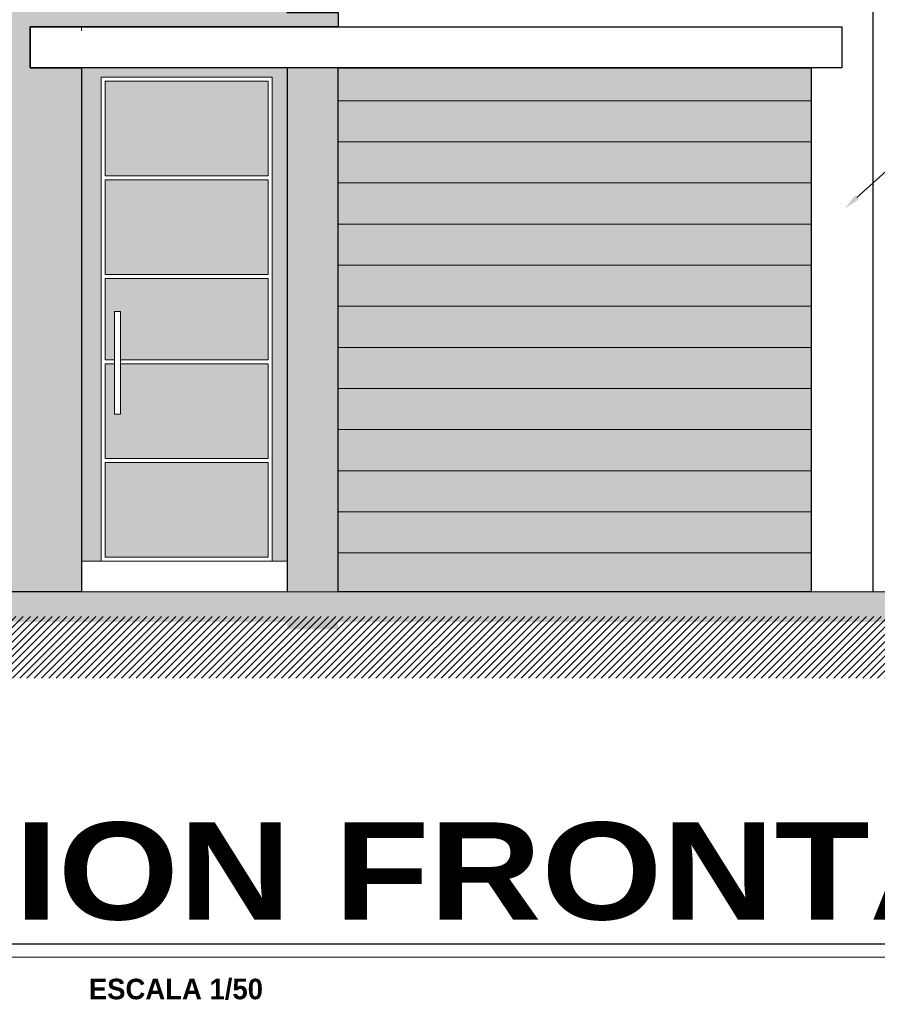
# Model space of a CAD drawing. Header units: metres. Extents: x -13 to 533, y -25 to 219.
# Tile 91 of 99: x 121 to 125, y 9 to 14. Entities that reach past the tile are written whole.
import ezdxf
from ezdxf import colors
from ezdxf.entities.mleader import LeaderData, LeaderLine
from ezdxf.enums import TextEntityAlignment as Align
from ezdxf.math import Vec2, Vec3

# ---------------------------------------------------------------- set-up
doc = ezdxf.new("R2010")
doc.units = ezdxf.units.M
for name, color, linetype, lineweight in [('Pluma 0.1', 252, 'Continuous', 9), ('Pluma 0.2', 252, 'Continuous', 20), ('PLUMA 0.3', 251, 'Continuous', 30), ('Textos', 7, 'Continuous', 0)]:
    doc.layers.add(name, color=color, linetype=linetype, lineweight=lineweight)
doc.layers.add('TEXTURAS', color=7, linetype='Continuous', lineweight=5, true_color=0x8a8a8a)
doc.styles.add('ARIAL BLACK', font='txt', dxfattribs={"height": 0.1})
doc.styles.add('ARIALREG', font='arial.ttf')
doc.styles.add('joe1', font='impact.ttf')

msp = doc.modelspace()

# ---------------------------------------------------------------- hatches: boundary and pattern name
at = {"layer": 'Pluma 0.2', "ltscale": 0.5}
h = msp.add_hatch(color=256, dxfattribs=at)
h.dxf.hatch_style = 1
h.paths.add_polyline_path([(116.8066, 11.193), (127.8107, 11.193), (127.8107, 11.043), (116.8066, 11.043)])
at = {"layer": 'TEXTURAS'}
h = msp.add_hatch(dxfattribs=at)
h.set_pattern_fill('AR-SAND', color=256, scale=0.02)
h.set_pattern_definition([(37.5, (53.73385, -32.383946), (-0.001259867, 0.038536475), [0, -0.0304, 0, -0.034, 0, -0.0325]), (7.5, (53.73385, -32.383946), (0.035395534, 0.05644292), [0, -0.0164, 0, -0.0274, 0, -0.0105]), (327.5, (53.70925, -32.383946), (0.062282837, 0.000113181), [0, -0.01, 0, -0.036, 0, -0.047]), (317.5, (53.70925, -32.383946), (0.060122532, 0.01755351), [0, -0.005, 0, -0.0236, 0, -0.027])])
h.paths.add_polyline_path([(122.4814, 13.7392), (122.2339, 13.7392), (122.2339, 11.0077), (122.4814, 11.0077)])
h.paths.add_polyline_path([(119.3814, 11.9392), (119.3814, 13.5577), (120.8814, 13.5577), (120.8814, 11.9392)], flags=16)
h.paths.add_polyline_path([(120.8814, 14.7077), (120.8814, 16.5077), (119.3814, 16.5077), (119.3814, 14.7077)], flags=16)
h.paths.add_polyline_path([(119.3814, 19.2077), (119.3814, 17.4077), (120.8814, 17.4077), (120.8814, 19.2077)], flags=16)
h.paths.add_polyline_path([(120.9839, 13.7392), (120.9839, 13.9392), (122.4814, 13.9392), (122.4814, 14.0077), (122.2313, 14.0077), (122.2313, 19.6077), (119.0814, 19.6077), (119.0814, 11.1892), (121.2339, 11.1892), (121.2339, 13.7392)])
at = {"layer": 'TEXTURAS', "ltscale": 0.5, "true_color": 0xc3a671}
h = msp.add_hatch(dxfattribs=at)
h.set_pattern_fill('LEGNO1', color=43, scale=0.184615, double=1, pattern_type=2)
h.set_pattern_definition([(0, (142.00108, -44.5462), (0, 0.1846154), [0.03692308, -0.05538462, 0.01846154, -0.07384615]), (0, (142.13031, -44.54158), (0, 0.1846154), [0.0369231, -0.1476923]), (0, (142.11185, -44.53235), (0, 0.1846154), [0.01846154, -0.16615385]), (0, (142.01031, -44.52773), (0, 0.1846154), [0.00923077, -0.12923077, 0.00923077, -0.03692308]), (0, (142.07493, -44.5185), (0, 0.1846154), [0.03692308, -0.05538462, 0.00923077, -0.08307692]), (0, (142.02877, -44.51389), (0, 0.1846154), [0.0276923, -0.1569231]), (0, (142.07493, -44.50927), (0, 0.1846154), [0.0553846, -0.12923077]), (0, (142.01954, -44.50466), (0, 0.1846154), [0.0369231, -0.1476923]), (0, (142.09339, -44.50004), (0, 0.1846154), [0.0923077, -0.0923077]), (0, (142.038, -44.4908), (0, 0.1846154), [0.01846154, -0.05538462, 0.03692308, -0.07384615]), (0, (142.16723, -44.4862), (0, 0.1846154), [0.0369231, -0.1476923]), (0, (142.13031, -44.48158), (0, 0.1846154), [0.01846154, -0.16615385]), (0, (142.09339, -44.47696), (0, 0.1846154), [0.01846154, -0.16615385]), (0, (142.00108, -44.47235), (0, 0.1846154), [0.0369231, -0.1476923]), (0, (142.09339, -44.46773), (0, 0.1846154), [0.0369231, -0.1476923]), (0, (142.09339, -44.4585), (0, 0.1846154), [0.03692308, -0.03692308, 0.03692308, -0.07384615]), (0, (142.05647, -44.44927), (0, 0.1846154), [0.01846154, -0.0923077, 0.03692308, -0.03692308]), (0, (142.09339, -44.44466), (0, 0.1846154), [0.0553846, -0.12923077]), (0, (142.09339, -44.43542), (0, 0.1846154), [0.0369231, -0.1476923]), (0, (142.01954, -44.4308), (0, 0.1846154), [0.05538462, -0.07384615, 0.01846154, -0.03692308]), (0, (142.01954, -44.42158), (0, 0.1846154), [0.0923077, -0.0923077]), (0, (142.13031, -44.41696), (0, 0.1846154), [0.01846154, -0.16615385]), (0, (142.07493, -44.41235), (0, 0.1846154), [0.0369231, -0.1476923]), (0, (142.038, -44.40773), (0, 0.1846154), [0.01846154, -0.07384615, 0.01846154, -0.07384615]), (0, (142.01954, -44.40312), (0, 0.1846154), [0.01846154, -0.05538462, 0.03692308, -0.07384615]), (0, (142.05647, -44.3985), (0, 0.1846154), [0.01846154, -0.0923077, 0.01846154, -0.05538462]), (0, (142.09339, -44.39389), (0, 0.1846154), [0.0553846, -0.12923077]), (0, (142.01954, -44.38466), (0, 0.1846154), [0.0369231, -0.1476923]), (0, (142.11185, -44.38004), (0, 0.1846154), [0.01846154, -0.16615385]), (0, (142.14877, -44.37542), (0, 0.1846154), [0.01846154, -0.16615385]), (14.03624, (142.13031, -44.532347), (0.184615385, -7e-12), [0.0190154, -0.74217333]), (14.03624, (142.148773, -44.49081), (0.184615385, -7e-12), [0.0190154, -0.74217333]), (14.03624, (142.13031, -44.38004), (0.184615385, -7e-12), [0.0190154, -0.74217333]), (14.03624, (142.074927, -44.44927), (0.184615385, -7e-12), [0.0190154, -0.74217333]), (14.03624, (142.11185, -44.42158), (0.184615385, -7e-12), [0.0190154, -0.74217333]), (14.03624, (142.13031, -44.435424), (0.184615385, -7e-12), [0.0190154, -0.74217333]), (14.03624, (142.038004, -44.403117), (0.184615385, -7e-12), [0.0190154, -0.74217333]), (14.03624, (142.11185, -44.412347), (0.184615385, -7e-12), [0.0190154, -0.74217333]), (14.03624, (142.148773, -44.48158), (0.184615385, -7e-12), [0.03803077, -0.72315794]), (14.03624, (142.13031, -44.46773), (0.184615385, -7e-12), [0.03803077, -0.72315794]), (14.03624, (142.13031, -44.4585), (0.184615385, -7e-12), [0.03803077, -0.72315794]), (165.96376, (142.074927, -44.5185), (-0.184615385, -7e-12), [0.01901538, -0.03803077, 0.01901538, -0.68512717]), (165.96376, (142.038004, -44.49081), (-0.184615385, -7e-12), [0.0190154, -0.74217333]), (165.96376, (142.038004, -44.40773), (-0.184615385, -7e-12), [0.03803077, -0.72315794]), (194.03624, (142.13031, -44.54158), (-0.184615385, 7e-12), [0.0190154, -0.74217333]), (345.96376, (142.167234, -44.54158), (0.184615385, 7e-12), [0.0190154, -0.74217333]), (345.96376, (142.11185, -44.476963), (0.184615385, 7e-12), [0.0190154, -0.74217333]), (345.96376, (142.148773, -44.444655), (0.184615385, 7e-12), [0.0190154, -0.74217333]), (345.96376, (142.074927, -44.43081), (0.184615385, 7e-12), [0.0190154, -0.74217333]), (345.96376, (142.056465, -44.40773), (0.184615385, 7e-12), [0.0190154, -0.74217333]), (345.96376, (142.074927, -44.3985), (0.184615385, 7e-12), [0.0190154, -0.74217333]), (345.96376, (142.074927, -44.43081), (0.184615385, 7e-12), [0.0190154, -0.74217333]), (345.96376, (142.13031, -44.403117), (0.184615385, 7e-12), [0.07606154, -0.6851272]), (345.96376, (142.01954, -44.52773), (0.184615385, 7e-12), [0.07606154, -0.6851272]), (345.96376, (142.038004, -44.513886), (0.184615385, 7e-12), [0.07606154, -0.6851272]), (345.96376, (142.056465, -44.504655), (0.184615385, 7e-12), [0.01901538, -0.03803077, 0.03803077, -0.6661118]), (345.96376, (142.056465, -44.49081), (0.184615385, 7e-12), [0.03803077, -0.03803077, 0.03803077, -0.6470964]), (345.96376, (142.038004, -44.472347), (0.184615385, 7e-12), [0.07606154, -0.6851272]), (345.96376, (142.01954, -44.4585), (0.184615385, 7e-12), [0.07606154, -0.6851272]), (345.96376, (142.01954, -44.44927), (0.184615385, 7e-12), [0.07606154, -0.6851272]), (345.96376, (142.148773, -44.393886), (0.184615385, 7e-12), [0.0190154, -0.74217333]), (345.96377, (142.167234, -44.375424), (0.184615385, 3.5e-08), [0.03803077, -0.72315794]), (345.96377, (142.056465, -44.384655), (0.184615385, 3.5e-08), [0.03803077, -0.72315794]), (345.96376, (142.038004, -44.546194), (0.184615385, 3e-09), [0.07606154, -0.6851272]), (345.96376, (142.148773, -44.416963), (0.184615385, 3e-09), [0.05704615, -0.70414256]), (345.96376, (142.167234, -44.43081), (0.184615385, 3e-09), [0.1140923, -0.6470964])])
h.paths.add_polyline_path([(122.16, 13.6931), (121.3292, 13.6931), (121.3292, 11.3392), (121.2339, 11.3392), (121.2339, 13.7208), (121.2339, 13.7392), (122.2339, 13.7392), (122.2339, 11.3392), (122.16, 11.3392)])
h = msp.add_hatch(dxfattribs=at)
h.set_pattern_fill('LEGNO1', color=43, scale=0.184615, double=1, pattern_type=2)
h.set_pattern_definition([(0, (142.79694, -46.18476), (0, 0.1846154), [0.03692308, -0.05538462, 0.01846154, -0.07384615]), (0, (142.92617, -46.18014), (0, 0.1846154), [0.0369231, -0.1476923]), (0, (142.90771, -46.17091), (0, 0.1846154), [0.01846154, -0.16615385]), (0, (142.80617, -46.1663), (0, 0.1846154), [0.00923077, -0.12923077, 0.00923077, -0.03692308]), (0, (142.87079, -46.15707), (0, 0.1846154), [0.03692308, -0.05538462, 0.00923077, -0.08307692]), (0, (142.82463, -46.15245), (0, 0.1846154), [0.0276923, -0.1569231]), (0, (142.87079, -46.14784), (0, 0.1846154), [0.0553846, -0.12923077]), (0, (142.8154, -46.14322), (0, 0.1846154), [0.0369231, -0.1476923]), (0, (142.88925, -46.1386), (0, 0.1846154), [0.0923077, -0.0923077]), (0, (142.83386, -46.12937), (0, 0.1846154), [0.01846154, -0.05538462, 0.03692308, -0.07384615]), (0, (142.9631, -46.12476), (0, 0.1846154), [0.0369231, -0.1476923]), (0, (142.92617, -46.12014), (0, 0.1846154), [0.01846154, -0.16615385]), (0, (142.88925, -46.11553), (0, 0.1846154), [0.01846154, -0.16615385]), (0, (142.79694, -46.11091), (0, 0.1846154), [0.0369231, -0.1476923]), (0, (142.88925, -46.1063), (0, 0.1846154), [0.0369231, -0.1476923]), (0, (142.88925, -46.09707), (0, 0.1846154), [0.03692308, -0.03692308, 0.03692308, -0.07384615]), (0, (142.85232, -46.08784), (0, 0.1846154), [0.01846154, -0.0923077, 0.03692308, -0.03692308]), (0, (142.88925, -46.08322), (0, 0.1846154), [0.0553846, -0.12923077]), (0, (142.88925, -46.07399), (0, 0.1846154), [0.0369231, -0.1476923]), (0, (142.8154, -46.06937), (0, 0.1846154), [0.05538462, -0.07384615, 0.01846154, -0.03692308]), (0, (142.8154, -46.06014), (0, 0.1846154), [0.0923077, -0.0923077]), (0, (142.92617, -46.05553), (0, 0.1846154), [0.01846154, -0.16615385]), (0, (142.87079, -46.05091), (0, 0.1846154), [0.0369231, -0.1476923]), (0, (142.83386, -46.0463), (0, 0.1846154), [0.01846154, -0.07384615, 0.01846154, -0.07384615]), (0, (142.8154, -46.04168), (0, 0.1846154), [0.01846154, -0.05538462, 0.03692308, -0.07384615]), (0, (142.85232, -46.03707), (0, 0.1846154), [0.01846154, -0.0923077, 0.01846154, -0.05538462]), (0, (142.88925, -46.03245), (0, 0.1846154), [0.0553846, -0.12923077]), (0, (142.8154, -46.02322), (0, 0.1846154), [0.0369231, -0.1476923]), (0, (142.90771, -46.0186), (0, 0.1846154), [0.01846154, -0.16615385]), (0, (142.94463, -46.01399), (0, 0.1846154), [0.01846154, -0.16615385]), (14.03624, (142.92617, -46.170912), (0.184615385, -7e-12), [0.0190154, -0.74217333]), (14.03624, (142.944632, -46.129374), (0.184615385, -7e-12), [0.0190154, -0.74217333]), (14.03624, (142.92617, -46.018605), (0.184615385, -7e-12), [0.0190154, -0.74217333]), (14.03624, (142.870786, -46.087836), (0.184615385, -7e-12), [0.0190154, -0.74217333]), (14.03624, (142.90771, -46.060143), (0.184615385, -7e-12), [0.0190154, -0.74217333]), (14.03624, (142.92617, -46.07399), (0.184615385, -7e-12), [0.0190154, -0.74217333]), (14.03624, (142.833863, -46.04168), (0.184615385, -7e-12), [0.0190154, -0.74217333]), (14.03624, (142.90771, -46.050912), (0.184615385, -7e-12), [0.0190154, -0.74217333]), (14.03624, (142.944632, -46.120143), (0.184615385, -7e-12), [0.03803077, -0.72315794]), (14.03624, (142.92617, -46.106297), (0.184615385, -7e-12), [0.03803077, -0.72315794]), (14.03624, (142.92617, -46.097066), (0.184615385, -7e-12), [0.03803077, -0.72315794]), (165.96376, (142.870786, -46.157066), (-0.184615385, -7e-12), [0.01901538, -0.03803077, 0.01901538, -0.68512717]), (165.96376, (142.833863, -46.129374), (-0.184615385, -7e-12), [0.0190154, -0.74217333]), (165.96376, (142.833863, -46.046297), (-0.184615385, -7e-12), [0.03803077, -0.72315794]), (194.03624, (142.92617, -46.180143), (-0.184615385, 7e-12), [0.0190154, -0.74217333]), (345.96376, (142.963094, -46.180143), (0.184615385, 7e-12), [0.0190154, -0.74217333]), (345.96376, (142.90771, -46.11553), (0.184615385, 7e-12), [0.0190154, -0.74217333]), (345.96376, (142.944632, -46.08322), (0.184615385, 7e-12), [0.0190154, -0.74217333]), (345.96376, (142.870786, -46.069374), (0.184615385, 7e-12), [0.0190154, -0.74217333]), (345.96376, (142.852325, -46.046297), (0.184615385, 7e-12), [0.0190154, -0.74217333]), (345.96376, (142.870786, -46.037066), (0.184615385, 7e-12), [0.0190154, -0.74217333]), (345.96376, (142.870786, -46.069374), (0.184615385, 7e-12), [0.0190154, -0.74217333]), (345.96376, (142.92617, -46.04168), (0.184615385, 7e-12), [0.07606154, -0.6851272]), (345.96376, (142.8154, -46.166297), (0.184615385, 7e-12), [0.07606154, -0.6851272]), (345.96376, (142.833863, -46.15245), (0.184615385, 7e-12), [0.07606154, -0.6851272]), (345.96376, (142.852325, -46.14322), (0.184615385, 7e-12), [0.01901538, -0.03803077, 0.03803077, -0.6661118]), (345.96376, (142.852325, -46.129374), (0.184615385, 7e-12), [0.03803077, -0.03803077, 0.03803077, -0.6470964]), (345.96376, (142.833863, -46.110912), (0.184615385, 7e-12), [0.07606154, -0.6851272]), (345.96376, (142.8154, -46.097066), (0.184615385, 7e-12), [0.07606154, -0.6851272]), (345.96376, (142.8154, -46.087836), (0.184615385, 7e-12), [0.07606154, -0.6851272]), (345.96376, (142.944632, -46.03245), (0.184615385, 7e-12), [0.0190154, -0.74217333]), (345.96377, (142.963094, -46.01399), (0.184615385, 3.5e-08), [0.03803077, -0.72315794]), (345.96377, (142.852325, -46.02322), (0.184615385, 3.5e-08), [0.03803077, -0.72315794]), (345.96376, (142.833863, -46.18476), (0.184615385, 3e-09), [0.07606154, -0.6851272]), (345.96376, (142.944632, -46.05553), (0.184615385, 3e-09), [0.05704615, -0.70414256]), (345.96376, (142.963094, -46.069374), (0.184615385, 3e-09), [0.1140923, -0.6470964])])
h.paths.add_polyline_path([(124.7814, 13.7392), (124.7814, 11.1938), (122.4794, 11.1938), (122.4814, 13.7392)])
h = msp.add_hatch(dxfattribs=at)
h.set_pattern_fill('LEGNO1', color=43, scale=0.184615, double=1, pattern_type=2)
h.set_pattern_definition([(0, (141.97228, -44.5462), (0, 0.1846154), [0.03692308, -0.05538462, 0.01846154, -0.07384615]), (0, (142.10151, -44.54158), (0, 0.1846154), [0.0369231, -0.1476923]), (0, (142.08305, -44.53235), (0, 0.1846154), [0.01846154, -0.16615385]), (0, (141.98151, -44.52773), (0, 0.1846154), [0.00923077, -0.12923077, 0.00923077, -0.03692308]), (0, (142.04613, -44.5185), (0, 0.1846154), [0.03692308, -0.05538462, 0.00923077, -0.08307692]), (0, (141.99997, -44.51389), (0, 0.1846154), [0.0276923, -0.1569231]), (0, (142.04613, -44.50927), (0, 0.1846154), [0.0553846, -0.12923077]), (0, (141.99074, -44.50466), (0, 0.1846154), [0.0369231, -0.1476923]), (0, (142.06459, -44.50004), (0, 0.1846154), [0.0923077, -0.0923077]), (0, (142.0092, -44.4908), (0, 0.1846154), [0.01846154, -0.05538462, 0.03692308, -0.07384615]), (0, (142.13844, -44.4862), (0, 0.1846154), [0.0369231, -0.1476923]), (0, (142.10151, -44.48158), (0, 0.1846154), [0.01846154, -0.16615385]), (0, (142.06459, -44.47696), (0, 0.1846154), [0.01846154, -0.16615385]), (0, (141.97228, -44.47235), (0, 0.1846154), [0.0369231, -0.1476923]), (0, (142.06459, -44.46773), (0, 0.1846154), [0.0369231, -0.1476923]), (0, (142.06459, -44.4585), (0, 0.1846154), [0.03692308, -0.03692308, 0.03692308, -0.07384615]), (0, (142.02767, -44.44927), (0, 0.1846154), [0.01846154, -0.0923077, 0.03692308, -0.03692308]), (0, (142.06459, -44.44466), (0, 0.1846154), [0.0553846, -0.12923077]), (0, (142.06459, -44.43542), (0, 0.1846154), [0.0369231, -0.1476923]), (0, (141.99074, -44.4308), (0, 0.1846154), [0.05538462, -0.07384615, 0.01846154, -0.03692308]), (0, (141.99074, -44.42158), (0, 0.1846154), [0.0923077, -0.0923077]), (0, (142.10151, -44.41696), (0, 0.1846154), [0.01846154, -0.16615385]), (0, (142.04613, -44.41235), (0, 0.1846154), [0.0369231, -0.1476923]), (0, (142.0092, -44.40773), (0, 0.1846154), [0.01846154, -0.07384615, 0.01846154, -0.07384615]), (0, (141.99074, -44.40312), (0, 0.1846154), [0.01846154, -0.05538462, 0.03692308, -0.07384615]), (0, (142.02767, -44.3985), (0, 0.1846154), [0.01846154, -0.0923077, 0.01846154, -0.05538462]), (0, (142.06459, -44.39389), (0, 0.1846154), [0.0553846, -0.12923077]), (0, (141.99074, -44.38466), (0, 0.1846154), [0.0369231, -0.1476923]), (0, (142.08305, -44.38004), (0, 0.1846154), [0.01846154, -0.16615385]), (0, (142.11997, -44.37542), (0, 0.1846154), [0.01846154, -0.16615385]), (14.03624, (142.101513, -44.532347), (0.184615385, -7e-12), [0.0190154, -0.74217333]), (14.03624, (142.119975, -44.49081), (0.184615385, -7e-12), [0.0190154, -0.74217333]), (14.03624, (142.101513, -44.38004), (0.184615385, -7e-12), [0.0190154, -0.74217333]), (14.03624, (142.04613, -44.44927), (0.184615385, -7e-12), [0.0190154, -0.74217333]), (14.03624, (142.08305, -44.42158), (0.184615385, -7e-12), [0.0190154, -0.74217333]), (14.03624, (142.101513, -44.435424), (0.184615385, -7e-12), [0.0190154, -0.74217333]), (14.03624, (142.009205, -44.403117), (0.184615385, -7e-12), [0.0190154, -0.74217333]), (14.03624, (142.08305, -44.412347), (0.184615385, -7e-12), [0.0190154, -0.74217333]), (14.03624, (142.119975, -44.48158), (0.184615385, -7e-12), [0.03803077, -0.72315794]), (14.03624, (142.101513, -44.46773), (0.184615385, -7e-12), [0.03803077, -0.72315794]), (14.03624, (142.101513, -44.4585), (0.184615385, -7e-12), [0.03803077, -0.72315794]), (165.96376, (142.04613, -44.5185), (-0.184615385, -7e-12), [0.01901538, -0.03803077, 0.01901538, -0.68512717]), (165.96376, (142.009205, -44.49081), (-0.184615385, -7e-12), [0.0190154, -0.74217333]), (165.96376, (142.009205, -44.40773), (-0.184615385, -7e-12), [0.03803077, -0.72315794]), (194.03624, (142.101513, -44.54158), (-0.184615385, 7e-12), [0.0190154, -0.74217333]), (345.96376, (142.138436, -44.54158), (0.184615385, 7e-12), [0.0190154, -0.74217333]), (345.96376, (142.08305, -44.476963), (0.184615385, 7e-12), [0.0190154, -0.74217333]), (345.96376, (142.119975, -44.444655), (0.184615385, 7e-12), [0.0190154, -0.74217333]), (345.96376, (142.04613, -44.43081), (0.184615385, 7e-12), [0.0190154, -0.74217333]), (345.96376, (142.027667, -44.40773), (0.184615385, 7e-12), [0.0190154, -0.74217333]), (345.96376, (142.04613, -44.3985), (0.184615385, 7e-12), [0.0190154, -0.74217333]), (345.96376, (142.04613, -44.43081), (0.184615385, 7e-12), [0.0190154, -0.74217333]), (345.96376, (142.101513, -44.403117), (0.184615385, 7e-12), [0.07606154, -0.6851272]), (345.96376, (141.990744, -44.52773), (0.184615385, 7e-12), [0.07606154, -0.6851272]), (345.96376, (142.009205, -44.513886), (0.184615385, 7e-12), [0.07606154, -0.6851272]), (345.96376, (142.027667, -44.504655), (0.184615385, 7e-12), [0.01901538, -0.03803077, 0.03803077, -0.6661118]), (345.96376, (142.027667, -44.49081), (0.184615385, 7e-12), [0.03803077, -0.03803077, 0.03803077, -0.6470964]), (345.96376, (142.009205, -44.472347), (0.184615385, 7e-12), [0.07606154, -0.6851272]), (345.96376, (141.990744, -44.4585), (0.184615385, 7e-12), [0.07606154, -0.6851272]), (345.96376, (141.990744, -44.44927), (0.184615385, 7e-12), [0.07606154, -0.6851272]), (345.96376, (142.119975, -44.393886), (0.184615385, 7e-12), [0.0190154, -0.74217333]), (345.96377, (142.138436, -44.375424), (0.184615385, 3.5e-08), [0.03803077, -0.72315794]), (345.96377, (142.027667, -44.384655), (0.184615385, 3.5e-08), [0.03803077, -0.72315794]), (345.96376, (142.009205, -44.546194), (0.184615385, 3e-09), [0.07606154, -0.6851272]), (345.96376, (142.119975, -44.416963), (0.184615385, 3e-09), [0.05704615, -0.70414256]), (345.96376, (142.138436, -44.43081), (0.184615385, 3e-09), [0.1140923, -0.6470964])])
h.paths.add_polyline_path([(122.1405, 13.6746), (122.1405, 13.2131), (121.7368, 13.2131), (121.7368, 13.495), (121.3663, 13.6746)])
h.paths.add_polyline_path([(121.7368, 13.495), (121.7368, 13.2131), (121.3467, 13.2131), (121.3467, 13.6746), (121.3663, 13.6746)])
h.paths.add_polyline_path([(121.3467, 13.1946), (122.1405, 13.1946), (122.1405, 12.7331), (121.3467, 12.7331)])
h.paths.add_polyline_path([(121.4205, 12.3177), (121.4218, 12.5534), (121.3941, 12.5534), (121.3928, 12.3177), (121.3467, 12.3177), (121.3467, 12.7146), (122.1405, 12.7146), (122.1405, 12.3177)])
h.paths.add_polyline_path([(121.4205, 12.2992), (122.1405, 12.2992), (122.1405, 11.8377), (121.3467, 11.8377), (121.3467, 12.2992), (121.3928, 12.2992), (121.3941, 12.0534), (121.4218, 12.0534)])
h.paths.add_polyline_path([(121.3467, 11.8192), (121.7368, 11.8192), (121.7368, 11.3577), (121.3467, 11.3577)])
h.paths.add_polyline_path([(122.1405, 11.3577), (121.7368, 11.3577), (121.7368, 11.8192), (122.1405, 11.8192)])
at = {"layer": 'TEXTURAS', "transparency": 33554503}
h = msp.add_hatch(dxfattribs=at)
h.set_pattern_fill('_USER', color=256, scale=0.025, angle=45, style=0, pattern_type=0)
h.set_pattern_definition([(45, (-327.779747, -77.95403), (-0.0176776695, 0.0176776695), [])])
h.paths.add_polyline_path([(116.8581, 11.0704), (127.8098, 11.0704), (127.8098, 10.7703), (116.8581, 10.7703)])

# ---------------------------------------------------------------- linework, layer by layer
at = {"layer": 'Pluma 0.1'}
for p, q in [((122.4814, 13.5792), (124.7814, 13.5792)), ((122.4814, 13.3792), (124.7814, 13.3792)), ((122.1415, 13.2131), (121.3477, 13.2131)), ((122.1415, 13.1946), (121.3477, 13.1946)), ((122.4814, 13.1792), (124.7814, 13.1792)), ((122.4814, 12.9792), (124.7814, 12.9792)), ((122.4814, 12.7792), (124.7814, 12.7792)), ((122.1415, 12.7331), (121.3477, 12.7331)), ((122.1415, 12.7146), (121.3477, 12.7146)), ((121.423, 12.5534), (121.393, 12.5534)), ((121.393, 12.5534), (121.393, 12.0534)), ((121.423, 12.5534), (121.423, 12.0534)), ((122.4814, 12.5792), (124.7814, 12.5792)), ((122.4814, 12.3792), (124.7814, 12.3792)), ((121.393, 12.3177), (121.3477, 12.3177)), ((122.1415, 12.3177), (121.4215, 12.3177)), ((121.393, 12.2992), (121.3477, 12.2992)), ((122.1415, 12.2992), (121.4215, 12.2992)), ((122.4814, 12.1792), (124.7814, 12.1792)), ((121.423, 12.0534), (121.393, 12.0534)), ((122.4814, 11.9792), (124.7814, 11.9792)), ((122.1415, 11.8377), (121.3477, 11.8377)), ((122.1415, 11.8192), (121.3477, 11.8192)), ((122.4814, 11.7792), (124.7814, 11.7792)), ((122.4814, 11.5792), (124.7814, 11.5792)), ((122.4814, 11.3792), (124.7814, 11.3792))]:
    msp.add_line(p, q, dxfattribs=at)
for points in [[(121.3292, 11.3392), (121.3292, 13.6931), (122.16, 13.6931), (122.16, 11.3392)], [(122.1415, 13.2131), (122.1415, 13.6746), (121.3477, 13.6746), (121.3477, 13.2131)], [(121.3477, 13.1946), (121.3477, 12.7331)], [(122.1415, 12.7331), (122.1415, 13.1946)], [(121.3477, 12.7146), (121.3477, 12.3177)], [(122.1415, 12.3177), (122.1415, 12.7146)], [(121.3477, 12.2992), (121.3477, 11.8377)], [(122.1415, 11.8377), (122.1415, 12.2992)], [(121.3477, 11.8192), (121.3477, 11.3577), (122.1415, 11.3577), (122.1415, 11.8192)]]:
    msp.add_lwpolyline(points, dxfattribs=at)
at = {"layer": 'Pluma 0.2'}
for p, q in [((121.2339, 13.9192), (121.2339, 13.9392)), ((122.2339, 11.3392), (121.2339, 11.3392))]:
    msp.add_line(p, q, dxfattribs=at)
at = {"layer": 'Pluma 0.2', "color": 0, "ltscale": 0.5}
msp.add_lwpolyline([(116.8115, 11.1892), (127.8115, 11.1892)], dxfattribs=at)
at = {"layer": 'Pluma 0.2', "color": 0}
msp.add_lwpolyline([(118.7314, 11.1892), (125.3314, 11.1892)], dxfattribs=at)
at = {"layer": 'PLUMA 0.3'}
msp.add_line((122.2339, 13.7392), (122.2339, 11.1892), dxfattribs=at)
for points in [[(119.0814, 11.1892), (119.0814, 19.6077), (122.2313, 19.6077), (122.2313, 14.0077), (122.4814, 14.0077), (122.4814, 13.9392), (120.9839, 13.9392), (120.9839, 13.7392), (121.2339, 13.7392), (121.2339, 11.1892)], [(120.9839, 13.9392), (124.9314, 13.9392), (124.9314, 13.7392), (120.9839, 13.7392)], [(122.4814, 13.7392), (124.7814, 13.7392), (124.7814, 11.1892), (122.4814, 11.1892)]]:
    msp.add_lwpolyline(points, close=True, dxfattribs=at)
msp.add_lwpolyline([(125.0814, 14.3077), (125.0814, 11.1892)], dxfattribs=at)
at = {"layer": 'Textos', "color": 3, "lineweight": 30}
msp.add_line((117.9685, 9.4768), (125.9467, 9.4768), dxfattribs=at)
at = {"layer": 'Textos', "color": 0}
msp.add_line((117.9685, 9.4125), (125.49, 9.4125), dxfattribs=at)

# ---------------------------------------------------------------- texts
at = {"layer": 'Textos', "lineweight": -3, "style": 'ARIAL BLACK'}
msp.add_text('ELEVACION FRONTAL', height=0.472806, dxfattribs=at).set_placement((121.958, 9.5951), align=Align.CENTER)
at = {"layer": 'Textos', "insert": (122.116, 9.3072), "char_height": 0.1, "attachment_point": 3, "style": 'joe1'}
msp.add_mtext_dynamic_manual_height_columns('{\\fWalkway Black|b1|i0|c0|p2;ESCALA 1/50\\H1.5x; }', width=1.051555, gutter_width=0.3, heights=[0], dxfattribs=at)

# ---------------------------------------------------------------- leaders
at = {"layer": 'Pluma 0.2'}
ml = msp.add_multileader_mtext('Standard', dxfattribs=at)
ml.set_content('Muro tarrajeado \\Py pintado', color=256, style='ARIALREG')
ml.set_leader_properties(color=256)
ml.build(insert=Vec2(0, 0))
ml.multileader.update_dxf_attribs({"dogleg_length": 0.0927, "arrow_head_size": 0.08})
ctx = ml.context
ctx.base_point, ctx.char_height, ctx.arrow_head_size, ctx.landing_gap_size, ctx.plane_origin = Vec3(125.2874, 13.2804), 0.1, 0.08, 0.09, Vec3(126.953, 15.4431)
notes = []
notes.append((ctx, [(1, (1, 1, 0), (125.1947, 13.2804), (1, 0), 0.0927, [(0, [(124.9455, 13.0547)], 0, [])])]))
ctx.mtext.insert, ctx.mtext.width, ctx.mtext.flow_direction = Vec3(125.3774, 13.3451), 1.66107, 5
for ctx, leaders in notes:
    for number, flags, end, landing, length, lines in leaders:
        leader = LeaderData()
        leader.index, (leader.has_last_leader_line, leader.has_dogleg_vector, leader.attachment_direction) = number, flags
        leader.last_leader_point, leader.dogleg_vector, leader.dogleg_length = Vec3(end), Vec3(landing), length
        for number, points, colour, breaks in lines:
            line = LeaderLine()
            line.index, line.vertices, line.color, line.breaks = number, Vec3.list(points), colors.encode_raw_color(colour), breaks
            leader.lines.append(line)
        ctx.leaders.append(leader)

doc.saveas('drawing.dxf')
